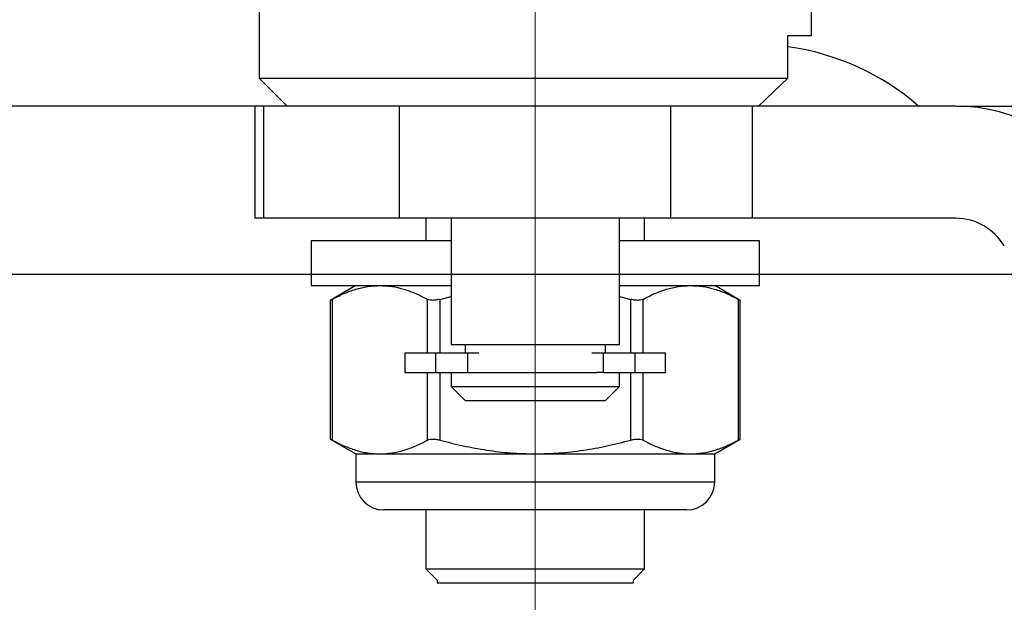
# Model space of a CAD drawing. Header units: millimetres. Extents: x 1370 to 1970, y 2215 to 2639.
# Tile 4 of 16: x 1473 to 1508, y 2322 to 2342. Entities that reach past the tile are written whole.
import ezdxf

# ---------------------------------------------------------------- set-up
doc = ezdxf.new("R2010")
doc.units = ezdxf.units.MM
doc.linetypes.add('CENTERX2', pattern=[20.32, 12.7, -2.54, 2.54, -2.54])
doc.layers.add('1轮廓实线层', color=7, linetype='Continuous')
doc.layers.add('2细线层', color=3, linetype='Continuous')
doc.styles.add('SLDTEXTSTYLE1', font='txt')
doc.dimstyles.new('SLDDIMSTYLE0', dxfattribs={"dimtxt": 7, "dimasz": 8.16, "dimexe": 0, "dimexo": 0.0625, "dimgap": 1.75, "dimtad": 2, "dimdec": 0, "dimrnd": 1e-09, "dimzin": 4, "dimdsep": 46, "dimtxsty": 'SLDTEXTSTYLE1', "dimsah": 1, "dimcen": 0.09, "dimadec": 0, "dimazin": 1, "dimtfac": 1, "dimtmove": 0, "dimatfit": 0, "dimfxl": 1, "dimfrac": 2, "dimtolj": 1, "dimtzin": 12, "dimarcsym": 0})
doc.dimstyles.new('SLDDIMSTYLE1', dxfattribs={"dimtxt": 7, "dimasz": 8.16, "dimexe": 0, "dimexo": 0.0625, "dimgap": 1.75, "dimtad": 2, "dimdec": 0, "dimrnd": 1e-09, "dimzin": 12, "dimdsep": 46, "dimtxsty": 'SLDTEXTSTYLE1', "dimsah": 1, "dimcen": 0.09, "dimadec": 0, "dimazin": 3, "dimtfac": 1, "dimtmove": 0, "dimatfit": 0, "dimfxl": 1, "dimfrac": 2, "dimtolj": 1, "dimtzin": 12, "dimarcsym": 0})

# ---------------------------------------------------------------- blocks, each defined once
blk = doc.blocks.new('*D20')
at = {"layer": '2细线层', "color": 0, "lineweight": -2, "ltscale": 2, "transparency": 16777216}
for p, q in [((1641.539, 2365.482), (1641.539, 2373.642)), ((1506.956, 2357.322), (1641.539, 2357.322)), ((1641.539, 2357.322), (1641.539, 2339.322)), ((1506.456, 2339.322), (1641.539, 2339.322)), ((1641.539, 2331.162), (1641.539, 2299.779))]:
    blk.add_line(p, q, dxfattribs=at)
at = {"layer": '2细线层', "color": 0, "ltscale": 2, "transparency": 16777216}
for points in [[(1640.179, 2365.482), (1642.899, 2365.482), (1641.539, 2357.322)], [(1640.179, 2331.162), (1642.899, 2331.162), (1641.539, 2339.322)]]:
    blk.add_solid(points, dxfattribs=at)
at = {"layer": 'Defpoints', "color": 0, "ltscale": 2, "transparency": 16777216}
for p in [(1506.894, 2357.322), (1506.394, 2339.322), (1641.539, 2339.322)]:
    blk.add_point(p, dxfattribs=at)
at = {"layer": '2细线层', "color": 0, "ltscale": 2, "transparency": 16777216, "insert": (1643.289, 2310.658), "char_height": 7, "attachment_point": 2, "rotation": 90, "style": 'SLDTEXTSTYLE1'}
blk.add_mtext('\\A1;GH=18', dxfattribs=at)
blk = doc.blocks.new('*D21')
at = {"layer": '2细线层', "color": 0, "lineweight": -2, "ltscale": 2, "transparency": 16777216}
for p, q in [((1454.34, 2347.482), (1454.34, 2355.642)), ((1486.49, 2339.322), (1454.34, 2339.322)), ((1454.34, 2339.322), (1454.34, 2333.322)), ((1515.854, 2333.322), (1454.34, 2333.322)), ((1454.34, 2325.162), (1454.34, 2307.334))]:
    blk.add_line(p, q, dxfattribs=at)
at = {"layer": '2细线层', "color": 0, "ltscale": 2, "transparency": 16777216}
for points in [[(1452.98, 2347.482), (1455.7, 2347.482), (1454.34, 2339.322)], [(1452.98, 2325.162), (1455.7, 2325.162), (1454.34, 2333.322)]]:
    blk.add_solid(points, dxfattribs=at)
at = {"layer": 'Defpoints', "color": 0, "ltscale": 2, "transparency": 16777216}
for p in [(1486.552, 2339.322), (1454.34, 2333.322), (1515.917, 2333.322)]:
    blk.add_point(p, dxfattribs=at)
at = {"layer": '2细线层', "color": 0, "ltscale": 2, "transparency": 16777216, "insert": (1445.59, 2312.168), "char_height": 7, "attachment_point": 2, "rotation": 90, "style": 'SLDTEXTSTYLE1'}
blk.add_mtext('\\A1;BH', dxfattribs=at)
blk = doc.blocks.new('*D25')
at = {"layer": '2细线层', "color": 0, "lineweight": -2, "ltscale": 2, "transparency": 16777216}
for p, q in [((1537.279, 2332.988), (1537.279, 2278.322)), ((1491.394, 2315.314), (1491.394, 2278.322)), ((1499.554, 2278.322), (1529.119, 2278.322))]:
    blk.add_line(p, q, dxfattribs=at)
at = {"layer": '2细线层', "color": 0, "ltscale": 2, "transparency": 16777216}
for points in [[(1499.554, 2279.682), (1499.554, 2276.962), (1491.394, 2278.322)], [(1529.119, 2279.682), (1529.119, 2276.962), (1537.279, 2278.322)]]:
    blk.add_solid(points, dxfattribs=at)
at = {"layer": 'Defpoints', "color": 0, "ltscale": 2, "transparency": 16777216}
for p in [(1537.279, 2333.051), (1491.394, 2315.376), (1537.279, 2278.322)]:
    blk.add_point(p, dxfattribs=at)
at = {"layer": '2细线层', "color": 0, "ltscale": 2, "transparency": 16777216, "insert": (1514.336, 2276.572), "char_height": 7, "attachment_point": 2, "style": 'SLDTEXTSTYLE1'}
blk.add_mtext('\\A1;L=45%%P2', dxfattribs=at)

msp = doc.modelspace()

# ---------------------------------------------------------------- linework, layer by layer
at = {"color": 179, "linetype": 'CENTERX2', "lineweight": 18, "ltscale": 4}
msp.add_line((1491.394, 2367.322), (1491.394, 2315.376), dxfattribs=at)
at = {"layer": '1轮廓实线层', "linetype": 'Continuous', "lineweight": 25, "ltscale": 2}
for p, q in [((1481.544, 2343.522), (1481.544, 2340.322)), ((1501.244, 2341.822), (1501.244, 2343.522)), ((1501.244, 2341.822), (1500.405, 2341.822)), ((1500.405, 2340.322), (1500.405, 2341.822)), ((1481.544, 2340.322), (1482.544, 2339.322)), ((1499.355, 2339.322), (1500.405, 2340.322)), ((1481.394, 2339.322), (1481.394, 2335.322)), ((1481.711, 2339.322), (1481.394, 2339.322)), ((1481.711, 2335.322), (1481.711, 2339.322)), ((1486.552, 2339.322), (1481.711, 2339.322)), ((1496.235, 2339.322), (1486.552, 2339.322)), ((1486.552, 2335.322), (1486.552, 2339.322)), ((1496.235, 2335.322), (1496.235, 2339.322)), ((1499.14, 2339.322), (1496.235, 2339.322)), ((1499.14, 2335.322), (1499.14, 2339.322)), ((1506.394, 2339.322), (1499.14, 2339.322)), ((1481.711, 2335.322), (1481.394, 2335.322)), ((1486.552, 2335.322), (1481.711, 2335.322)), ((1496.235, 2335.322), (1486.552, 2335.322)), ((1487.494, 2335.322), (1487.494, 2334.522)), ((1488.394, 2335.322), (1488.394, 2330.822)), ((1494.394, 2330.822), (1494.394, 2335.322)), ((1495.294, 2334.522), (1495.294, 2335.322)), ((1499.14, 2335.322), (1496.235, 2335.322)), ((1506.394, 2335.322), (1499.14, 2335.322)), ((1483.394, 2334.522), (1483.394, 2332.922)), ((1488.394, 2334.522), (1483.394, 2334.522)), ((1499.394, 2334.522), (1494.394, 2334.522)), ((1499.394, 2332.922), (1499.394, 2334.522)), ((1483.394, 2332.922), (1488.394, 2332.922)), ((1484.994, 2332.922), (1484.081, 2332.395)), ((1494.394, 2332.922), (1499.394, 2332.922)), ((1498.706, 2332.395), (1497.794, 2332.922)), ((1484.081, 2332.396), (1484.081, 2327.449)), ((1484.148, 2332.431), (1484.148, 2327.413)), ((1487.554, 2330.522), (1487.554, 2332.431)), ((1487.987, 2332.431), (1488.394, 2332.53)), ((1487.987, 2332.431), (1487.987, 2330.522)), ((1494.394, 2332.53), (1494.8, 2332.431)), ((1494.8, 2330.522), (1494.8, 2332.431)), ((1495.233, 2332.431), (1495.233, 2330.522)), ((1498.639, 2327.413), (1498.639, 2332.431)), ((1498.706, 2327.448), (1498.706, 2332.395)), ((1488.394, 2330.822), (1491.394, 2330.822)), ((1488.894, 2330.822), (1488.894, 2330.522)), ((1491.394, 2330.822), (1494.394, 2330.822)), ((1493.894, 2330.522), (1493.894, 2330.822)), ((1486.744, 2330.522), (1486.744, 2329.822)), ((1486.744, 2330.522), (1487.836, 2330.522)), ((1487.836, 2330.522), (1487.836, 2329.822)), ((1487.836, 2330.522), (1488.975, 2330.522)), ((1488.975, 2330.522), (1488.975, 2329.822)), ((1488.975, 2330.522), (1489.38, 2330.522)), ((1493.407, 2330.522), (1493.812, 2330.522)), ((1493.812, 2330.522), (1493.812, 2329.822)), ((1493.812, 2330.522), (1494.951, 2330.522)), ((1494.951, 2330.522), (1494.951, 2329.822)), ((1494.951, 2330.522), (1496.044, 2330.522)), ((1496.044, 2329.822), (1496.044, 2330.522)), ((1486.744, 2329.822), (1487.836, 2329.822)), ((1487.554, 2327.413), (1487.554, 2329.822)), ((1487.836, 2329.822), (1488.975, 2329.822)), ((1487.987, 2329.822), (1487.987, 2327.413)), ((1488.394, 2329.822), (1488.394, 2329.322)), ((1488.975, 2329.822), (1489.202, 2329.822)), ((1489.202, 2329.822), (1491.394, 2329.822)), ((1491.394, 2329.822), (1493.586, 2329.822)), ((1493.812, 2329.822), (1493.586, 2329.822)), ((1493.812, 2329.822), (1494.951, 2329.822)), ((1494.394, 2329.322), (1494.394, 2329.822)), ((1494.8, 2327.413), (1494.8, 2329.822)), ((1494.951, 2329.822), (1496.044, 2329.822)), ((1495.233, 2329.822), (1495.233, 2327.413)), ((1488.394, 2329.322), (1488.894, 2328.822)), ((1488.394, 2329.322), (1491.394, 2329.322)), ((1491.394, 2329.322), (1494.394, 2329.322)), ((1493.894, 2328.822), (1494.394, 2329.322)), ((1488.894, 2328.822), (1491.394, 2328.822)), ((1491.394, 2328.822), (1493.894, 2328.822)), ((1484.081, 2327.449), (1484.994, 2326.922)), ((1497.794, 2326.922), (1498.706, 2327.449)), ((1484.994, 2326.922), (1484.994, 2325.922)), ((1484.994, 2326.922), (1485.851, 2326.922)), ((1485.851, 2326.922), (1491.394, 2326.922)), ((1491.394, 2326.922), (1496.936, 2326.922)), ((1496.936, 2326.922), (1497.794, 2326.922)), ((1497.794, 2325.922), (1497.794, 2326.922)), ((1484.994, 2325.922), (1497.794, 2325.922)), ((1487.494, 2324.922), (1487.494, 2322.822)), ((1495.294, 2322.822), (1495.294, 2324.922)), ((1487.494, 2322.822), (1487.894, 2322.422)), ((1487.494, 2322.822), (1495.294, 2322.822)), ((1494.894, 2322.422), (1495.294, 2322.822)), ((1487.894, 2322.422), (1487.894, 2322.322)), ((1494.894, 2322.322), (1494.894, 2322.422)), ((1487.894, 2322.322), (1491.394, 2322.322)), ((1491.394, 2322.322), (1494.894, 2322.322))]:
    msp.add_line(p, q, dxfattribs=at)
at = {"layer": '1轮廓实线层', "linetype": 'Continuous', "lineweight": 25, "ltscale": 2, "flags": 128}
msp.add_lwpolyline([(1481.544, 2340.322), (1481.573, 2340.322), (1481.736, 2340.322), (1482.038, 2340.322), (1482.476, 2340.322), (1483.043, 2340.322), (1483.73, 2340.322), (1484.529, 2340.322), (1485.427, 2340.322), (1486.412, 2340.322), (1487.468, 2340.322), (1488.582, 2340.322), (1489.736, 2340.322), (1490.914, 2340.322), (1492.099, 2340.322), (1493.274, 2340.322), (1494.422, 2340.322), (1495.525, 2340.322), (1496.569, 2340.322), (1497.538, 2340.322), (1498.419, 2340.322), (1499.197, 2340.322), (1499.862, 2340.322), (1500.405, 2340.322)], dxfattribs=at)
at = {"layer": '1轮廓实线层', "linetype": 'Continuous', "lineweight": 25, "ltscale": 4}
for centre, radius, start, end in [((1499.173, 2332.522), 9, 49.0739, 82.1276), ((1506.394, 2333.322), 6, 30, 90), ((1506.394, 2333.322), 2, 30, 90), ((1485.994, 2325.922), 1, 180, 270), ((1496.794, 2325.922), 1, 270, 0)]:
    msp.add_arc(centre, radius, start, end, dxfattribs=at)
at = {"layer": '1轮廓实线层', "linetype": 'Continuous', "lineweight": 25, "ltscale": 2}
for points, knots in [([(1484.148, 2332.431), (1484.286, 2332.502), (1484.562, 2332.644), (1484.985, 2332.798), (1485.416, 2332.902), (1485.706, 2332.915), (1485.851, 2332.922)], [0, 0, 0, 0, 0.247533, 0.49584, 0.747225, 1, 1, 1, 1]), ([(1485.851, 2332.922), (1485.993, 2332.916), (1486.278, 2332.903), (1486.705, 2332.801), (1487.132, 2332.648), (1487.413, 2332.503), (1487.554, 2332.431)], [0, 0, 0, 0, 0.246931, 0.495246, 0.747162, 1, 1, 1, 1]), ([(1495.233, 2332.431), (1495.371, 2332.502), (1495.647, 2332.644), (1496.07, 2332.798), (1496.501, 2332.902), (1496.791, 2332.915), (1496.936, 2332.922)], [0, 0, 0, 0, 0.247533, 0.49584, 0.747225, 1, 1, 1, 1]), ([(1496.936, 2332.922), (1497.078, 2332.916), (1497.363, 2332.903), (1497.79, 2332.801), (1498.217, 2332.648), (1498.498, 2332.503), (1498.639, 2332.431)], [0, 0, 0, 0, 0.246931, 0.495246, 0.747162, 1, 1, 1, 1]), ([(1484.148, 2332.431), (1484.136, 2332.425), (1484.113, 2332.412), (1484.092, 2332.401), (1484.081, 2332.395), (1484.082, 2332.396), (1484.082, 2332.396)], [0, 0, 0, 0, 0.286431, 0.58072, 0.867293, 1, 1, 1, 1]), ([(1487.987, 2332.431), (1487.937, 2332.42), (1487.837, 2332.397), (1487.698, 2332.392), (1487.605, 2332.407), (1487.567, 2332.425), (1487.554, 2332.431)], [0, 0, 0, 0, 0.29026, 0.581055, 0.862491, 1, 1, 1, 1]), ([(1495.233, 2332.431), (1495.204, 2332.42), (1495.147, 2332.397), (1495.016, 2332.392), (1494.895, 2332.407), (1494.823, 2332.425), (1494.8, 2332.431)], [0, 0, 0, 0, 0.29026, 0.581055, 0.862491, 1, 1, 1, 1]), ([(1498.706, 2332.395), (1498.705, 2332.396), (1498.703, 2332.397), (1498.686, 2332.406), (1498.665, 2332.417), (1498.648, 2332.427), (1498.639, 2332.431)], [0, 0, 0, 0, 0.285644, 0.580023, 0.788526, 1, 1, 1, 1]), ([(1484.081, 2327.449), (1484.082, 2327.448), (1484.084, 2327.447), (1484.101, 2327.438), (1484.122, 2327.427), (1484.139, 2327.417), (1484.148, 2327.413)], [0, 0, 0, 0, 0.285644, 0.580023, 0.788526, 1, 1, 1, 1]), ([(1484.148, 2327.413), (1484.286, 2327.342), (1484.562, 2327.2), (1484.985, 2327.046), (1485.416, 2326.942), (1485.706, 2326.929), (1485.851, 2326.922)], [0, 0, 0, 0, 0.247533, 0.49584, 0.747225, 1, 1, 1, 1]), ([(1485.851, 2326.922), (1485.993, 2326.928), (1486.278, 2326.941), (1486.705, 2327.043), (1487.132, 2327.196), (1487.413, 2327.34), (1487.554, 2327.413)], [0, 0, 0, 0, 0.246931, 0.495246, 0.747162, 1, 1, 1, 1]), ([(1487.554, 2327.413), (1487.583, 2327.424), (1487.641, 2327.447), (1487.771, 2327.452), (1487.892, 2327.437), (1487.964, 2327.419), (1487.987, 2327.413)], [0, 0, 0, 0, 0.29026, 0.581056, 0.862492, 1, 1, 1, 1]), ([(1487.987, 2327.413), (1488.263, 2327.342), (1488.816, 2327.2), (1489.662, 2327.046), (1490.523, 2326.942), (1491.103, 2326.929), (1491.394, 2326.922)], [0, 0, 0, 0, 0.247533, 0.49584, 0.747225, 1, 1, 1, 1]), ([(1491.394, 2326.922), (1491.678, 2326.928), (1492.248, 2326.941), (1493.102, 2327.043), (1493.956, 2327.196), (1494.518, 2327.34), (1494.8, 2327.413)], [0, 0, 0, 0, 0.246931, 0.495246, 0.747162, 1, 1, 1, 1]), ([(1494.8, 2327.413), (1494.85, 2327.424), (1494.95, 2327.447), (1495.089, 2327.452), (1495.182, 2327.437), (1495.22, 2327.419), (1495.233, 2327.413)], [0, 0, 0, 0, 0.29026, 0.581056, 0.862492, 1, 1, 1, 1]), ([(1495.233, 2327.413), (1495.371, 2327.342), (1495.647, 2327.2), (1496.07, 2327.046), (1496.501, 2326.942), (1496.791, 2326.929), (1496.936, 2326.922)], [0, 0, 0, 0, 0.2475325, 0.4958397, 0.747225, 1, 1, 1, 1]), ([(1496.936, 2326.922), (1497.078, 2326.928), (1497.363, 2326.941), (1497.79, 2327.043), (1498.217, 2327.196), (1498.498, 2327.34), (1498.639, 2327.413)], [0, 0, 0, 0, 0.246931, 0.495246, 0.747162, 1, 1, 1, 1]), ([(1498.639, 2327.413), (1498.651, 2327.419), (1498.674, 2327.431), (1498.695, 2327.443), (1498.706, 2327.449), (1498.705, 2327.448), (1498.705, 2327.448)], [0, 0, 0, 0, 0.286432, 0.58072, 0.867294, 1, 1, 1, 1]), ([(1496.794, 2324.922), (1496.776, 2324.922), (1496.74, 2324.922), (1496.44, 2324.922), (1495.941, 2324.922), (1495.239, 2324.922), (1494.376, 2324.922), (1493.408, 2324.922), (1492.401, 2324.922), (1491.394, 2324.922), (1490.386, 2324.922), (1489.379, 2324.922), (1488.412, 2324.922), (1487.548, 2324.922), (1486.846, 2324.922), (1486.348, 2324.922), (1486.047, 2324.922), (1486.011, 2324.922), (1485.994, 2324.922)], [0, 0, 0, 0, 0.058258, 0.120006, 0.18432, 0.25, 0.31568, 0.379994, 0.441742, 0.5, 0.558258, 0.620006, 0.68432, 0.75, 0.81568, 0.879994, 0.941742, 1, 1, 1, 1])]:
    msp.add_open_spline(points, degree=3, knots=knots, dxfattribs=at)

# ---------------------------------------------------------------- dimensions: what is measured, and where the dimension line sits
at = {"layer": '2细线层', "ltscale": 2}
for base, p1, p2, text, dimstyle, picture, middle in [((1641.539, 2339.322), (1506.894, 2357.322), (1506.394, 2339.322), 'GH=<>', 'SLDDIMSTYLE0', '*D20', (1641.539, 2310.658)), ((1454.34, 2333.322), (1486.552, 2339.322), (1515.917, 2333.322), 'BH', 'SLDDIMSTYLE1', '*D21', (1454.34, 2312.168))]:
    dim = msp.add_linear_dim(base=base, p1=p1, p2=p2, angle=90, text=text, dimstyle=dimstyle, dxfattribs=at)
    dim.commit()
    dim.dimension.update_dxf_attribs({"geometry": picture, "text_midpoint": middle, "dimtype": 160})
dim = msp.add_linear_dim(base=(1537.279, 2278.322), p1=(1491.394, 2315.376), p2=(1537.279, 2333.051), text='L=45%%P2', dimstyle='SLDDIMSTYLE0', dxfattribs=at)
dim.commit()
dim.dimension.update_dxf_attribs({"geometry": '*D25', "text_midpoint": (1514.336, 2278.322), "dimtype": 160})

doc.saveas('drawing.dxf')
